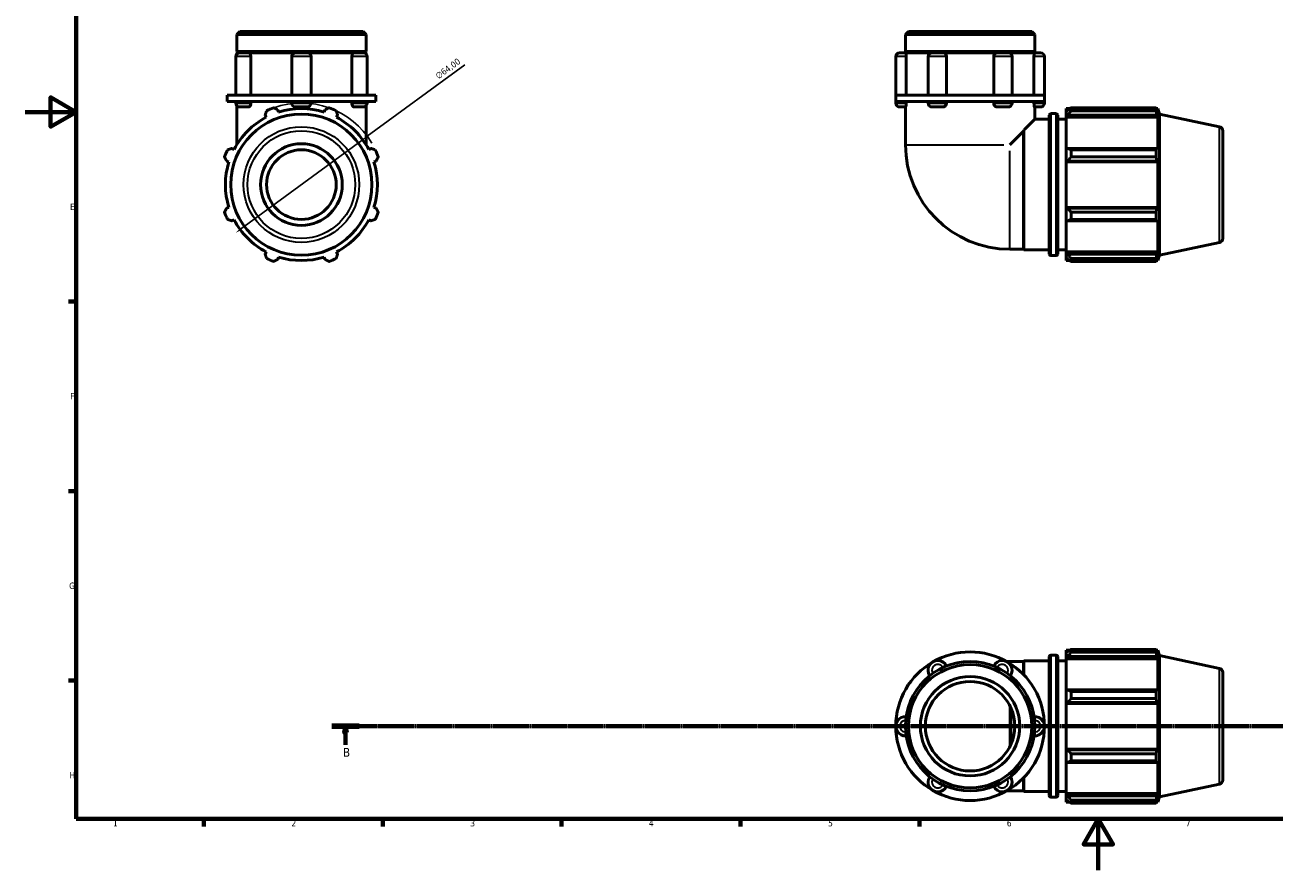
# Model space of a CAD drawing. Header units: millimetres. Extents: x 0 to 931, y 0 to 899.
# Tile 1 of 5: x 0 to 490, y 0 to 331. Entities that reach past the tile are written whole.
import ezdxf

# ---------------------------------------------------------------- set-up
doc = ezdxf.new("R2010")
doc.units = ezdxf.units.MM
doc.linetypes.add('CHAIN', pattern=[0.7087, 0.4724, -0.0591, 0.1181, -0.0591])
for name, color, linetype, lineweight in [('Border (ISO)', 7, 'Continuous', 70), ('Dimension (ISO)', 7, 'Continuous', 25), ('Section Line (ISO)', 7, 'CHAIN', 70), ('Visible (ISO)', 7, 'Continuous', 50), ('Visible Narrow (ISO)', 7, 'Continuous', 35)]:
    doc.layers.add(name, color=color, linetype=linetype, lineweight=lineweight)
doc.styles.add('Label Text (ISO)', font='tahoma.ttf')
doc.styles.add('Note Text (ISO)', font='tahoma.ttf')
doc.dimstyles.new('Default (ISO)', dxfattribs={"dimtxt": 2.5, "dimasz": 2.5, "dimexe": 3.175, "dimexo": 0, "dimgap": 0.762, "dimtad": 1, "dimrnd": 1e-08, "dimzin": 0, "dimtxsty": 'Note Text (ISO)', "dimcen": 0.09, "dimdle": 10, "dimclrd": 256, "dimclre": 256, "dimclrt": 232, "dimazin": 0, "dimtfac": 1.40208, "dimtmove": 0, "dimatfit": 3, "dimfxl": 1, "dimtolj": 1, "dimtzin": 0, "dimlwd": -1, "dimlwe": -1, "dimarcsym": 0})

# ---------------------------------------------------------------- blocks, each defined once
blk = doc.blocks.new('Borders Default Border')
at = {"layer": 'Border (ISO)'}
for p, q in [((20, 222.75), (17.1, 222.75)), ((20, 148.5), (17.1, 148.5)), ((20, 74.25), (17.1, 74.25)), ((70.08, 20), (70.08, 17.1)), ((140.17, 20), (140.17, 17.1)), ((210.25, 20), (210.25, 17.1)), ((280.33, 20), (280.33, 17.1)), ((350.42, 20), (350.42, 17.1))]:
    blk.add_line(p, q, dxfattribs=at)
at = {"layer": 'Border (ISO)', "flags": 128}
for points in [[(20, 20), (20, 574), (821, 574), (821, 20), (20, 20)], [(0, 297), (20, 297), (10, 302.77), (10, 291.23), (20, 297)], [(420.5, 0), (420.5, 20), (414.73, 10), (426.27, 10), (420.5, 20)]]:
    blk.add_lwpolyline(points, dxfattribs=at)
at = {"layer": 'Border (ISO)', "color": 232, "true_color": 0xca0064, "char_height": 2.5, "attachment_point": 7, "style": 'Note Text (ISO)'}
for s, insert in [('E', (17.64, 258.63)), ('F', (17.7, 184.38)), ('G', (17.31, 110.08)), ('H', (17.44, 35.88)), ('1', (34.48, 17.1)), ('2', (104.37, 17.1)), ('3', (174.43, 17.05)), ('4', (244.42, 17.1)), ('5', (314.64, 17.05)), ('6', (384.66, 17.05)), ('7', (454.77, 17.1))]:
    blk.add_mtext(s, dxfattribs=dict(at, insert=insert))
blk = doc.blocks.new('2dTransSection0')
at = {"layer": 'Section Line (ISO)', "linetype": 'CHAIN'}
blk.add_line((120.21, 56.35), (753.04, 56.35), dxfattribs=at)
at = {"layer": 'Section Line (ISO)', "linetype": 'Continuous', "lineweight": 140}
blk.add_line((120.21, 56.35), (130.98, 56.35), dxfattribs=at)
at = {"layer": 'Section Line (ISO)', "linetype": 'Continuous'}
for p, q in [((125.6, 56.35), (125.1, 53.85)), ((125.6, 53.85), (125.6, 56.35)), ((126.1, 53.85), (125.6, 56.35)), ((125.1, 53.85), (126.1, 53.85)), ((125.6, 49), (125.6, 53.85))]:
    blk.add_line(p, q, dxfattribs=at)
at = {"layer": 'Section Line (ISO)', "linetype": 'Continuous', "flags": 128}
blk.add_lwpolyline([(126.1, 53.85), (125.6, 56.35), (125.1, 53.85), (126.1, 53.85)], dxfattribs=at)
at = {"layer": 'Section Line (ISO)'}
blk.add_solid([(126.1, 53.85), (125.6, 56.35), (125.1, 53.85), (126.1, 53.85)], dxfattribs=at)
at = {"layer": 'Section Line (ISO)', "insert": (124.53, 44.35), "char_height": 3.5, "attachment_point": 7, "style": 'Label Text (ISO)'}
blk.add_mtext('B', dxfattribs=at)
blk = doc.blocks.new('*D13')
at = {"layer": 'Defpoints', "color": 0, "transparency": 16777216}
for p in [(134.08, 287.5), (82.48, 249.65)]:
    blk.add_point(p, dxfattribs=at)
at = {"layer": 'Dimension (ISO)', "transparency": 16777216}
for p, q in [((134.08, 287.5), (172.32, 315.54)), ((84.49, 251.12), (132.07, 286.02))]:
    blk.add_line(p, q, dxfattribs=at)
blk.add_arc((108.28, 268.57), 32, 30.5753, 109.792, dxfattribs=at)
for points in [[(131.82, 286.36), (132.31, 285.68), (134.08, 287.5)], [(84.25, 251.46), (84.74, 250.79), (82.48, 249.65)]]:
    blk.add_solid(points, dxfattribs=at)
at = {"layer": 'Dimension (ISO)', "color": 232, "true_color": 0xca0064, "transparency": 16777216, "insert": (160.5, 311.8), "char_height": 2.5, "attachment_point": 1, "rotation": 36.2602, "style": 'Note Text (ISO)'}
blk.add_mtext('\\A1;∅64,00', dxfattribs=at)

msp = doc.modelspace()

# ---------------------------------------------------------------- linework, layer by layer
at = {"layer": 'Visible (ISO)'}
for p, q in [((84.131, 328.572), (82.963, 327.403)), ((84.131, 328.572), (132.432, 328.572)), ((132.432, 328.572), (133.6, 327.403)), ((346.114, 328.572), (344.946, 327.403)), ((346.114, 328.572), (394.415, 328.572)), ((394.415, 328.572), (395.584, 327.403)), ((82.963, 320.738), (82.963, 327.403)), ((133.6, 327.403), (82.963, 327.403)), ((133.6, 320.738), (133.6, 327.403)), ((344.946, 320.738), (344.946, 327.403)), ((395.584, 327.403), (344.946, 327.403)), ((395.584, 320.738), (395.584, 327.403)), ((82.557, 318.719), (82.557, 303.572)), ((133.6, 320.738), (82.963, 320.738)), ((83.463, 320.238), (82.963, 320.738)), ((82.963, 320.238), (84.076, 320.238)), ((82.963, 319.753), (82.963, 320.238)), ((84.076, 320.238), (87.582, 320.238)), ((87.582, 320.238), (106.003, 320.238)), ((88.495, 318.719), (88.495, 303.572)), ((104.484, 318.719), (104.484, 303.572)), ((106.003, 320.238), (110.56, 320.238)), ((110.56, 320.238), (128.981, 320.238)), ((112.079, 318.719), (112.079, 303.572)), ((128.068, 303.572), (128.068, 318.719)), ((128.981, 320.238), (132.487, 320.238)), ((132.487, 320.238), (133.6, 320.238)), ((133.1, 320.238), (133.6, 320.738)), ((133.6, 319.753), (133.6, 320.238)), ((134.006, 318.719), (134.006, 303.572)), ((341.148, 318.719), (341.148, 303.572)), ((342.667, 320.238), (345.048, 320.238)), ((395.584, 320.738), (344.946, 320.738)), ((345.446, 320.238), (344.946, 320.738)), ((345.048, 320.238), (355.327, 320.238)), ((345.231, 318.719), (345.231, 303.572)), ((353.807, 318.719), (353.807, 303.572)), ((355.327, 320.238), (359.628, 320.238)), ((359.628, 320.238), (380.901, 320.238)), ((361.027, 318.719), (361.027, 303.572)), ((379.502, 303.572), (379.502, 318.719)), ((380.901, 320.238), (385.203, 320.238)), ((385.203, 320.238), (395.481, 320.238)), ((386.722, 318.719), (386.722, 303.572)), ((395.084, 320.238), (395.584, 320.738)), ((395.299, 303.572), (395.299, 318.719)), ((395.481, 320.238), (397.862, 320.238)), ((399.381, 318.719), (399.381, 303.572)), ((83.066, 303.572), (79.165, 303.572)), ((79.165, 301.072), (79.165, 303.572)), ((83.066, 301.072), (79.165, 301.072)), ((82.557, 301.072), (82.557, 300.508)), ((82.963, 299.474), (82.963, 284.212)), ((108.281, 303.572), (83.066, 303.572)), ((108.281, 301.072), (83.066, 301.072)), ((87.582, 298.988), (84.076, 298.988)), ((88.495, 301.072), (88.495, 300.508)), ((104.484, 301.072), (104.484, 300.508)), ((110.56, 298.988), (106.003, 298.988)), ((133.497, 303.572), (108.281, 303.572)), ((133.497, 301.072), (108.281, 301.072)), ((112.079, 301.072), (112.079, 300.508)), ((128.068, 300.508), (128.068, 301.072)), ((132.487, 298.988), (128.981, 298.988)), ((137.398, 303.572), (133.497, 303.572)), ((137.398, 301.072), (133.497, 301.072)), ((133.6, 299.474), (133.6, 284.212)), ((134.006, 301.072), (134.006, 300.508)), ((137.398, 301.072), (137.398, 303.572)), ((355.706, 303.572), (341.148, 303.572)), ((341.148, 301.072), (341.148, 303.572)), ((341.148, 301.072), (341.148, 300.508)), ((355.706, 301.072), (341.148, 301.072)), ((345.048, 298.988), (342.667, 298.988)), ((344.946, 298.988), (344.946, 284.153)), ((345.231, 301.072), (345.231, 300.508)), ((353.807, 301.072), (353.807, 300.508)), ((359.628, 298.988), (355.327, 298.988)), ((384.823, 303.572), (355.706, 303.572)), ((384.823, 301.072), (355.706, 301.072)), ((361.027, 301.072), (361.027, 300.508)), ((379.502, 300.508), (379.502, 301.072)), ((385.203, 298.988), (380.901, 298.988)), ((399.381, 303.572), (384.823, 303.572)), ((399.381, 301.072), (384.823, 301.072)), ((386.722, 301.072), (386.722, 300.508)), ((395.299, 300.508), (395.299, 301.072)), ((397.862, 298.988), (395.481, 298.988)), ((395.584, 298.988), (395.584, 294.172)), ((399.381, 301.072), (399.381, 303.572)), ((399.381, 301.072), (399.381, 300.508)), ((94.096, 295.821), (94.54, 294.969)), ((99.332, 296.954), (99.044, 297.87)), ((117.519, 297.87), (117.23, 296.954)), ((122.023, 294.969), (122.466, 295.821)), ((395.584, 294.172), (401.285, 294.172)), ((401.285, 241.372), (401.285, 295.772)), ((401.925, 296.412), (403.945, 296.412)), ((404.585, 295.772), (404.585, 241.372)), ((404.585, 294.172), (407.885, 294.172)), ((407.885, 298.332), (407.885, 297.26)), ((407.885, 298.332), (409.247, 298.332)), ((408.525, 297.87), (407.885, 297.26)), ((407.885, 295.253), (407.885, 297.26)), ((407.885, 295.253), (408.525, 295.821)), ((407.885, 294.969), (407.885, 295.253)), ((407.885, 294.969), (407.885, 282.461)), ((407.885, 294.969), (443.833, 294.969)), ((408.525, 295.821), (443.521, 295.821)), ((409.805, 298.681), (409.805, 297.524)), ((409.805, 298.681), (443.105, 298.681)), ((443.105, 297.524), (409.805, 297.524)), ((443.105, 297.524), (443.105, 298.681)), ((443.286, 298.332), (443.833, 298.332)), ((443.833, 296.954), (443.521, 297.87)), ((443.521, 295.821), (443.833, 294.969)), ((444.515, 296.233), (443.833, 298.332)), ((443.833, 296.954), (443.833, 298.332)), ((443.833, 282.313), (443.833, 294.969)), ((444.515, 240.911), (444.515, 296.233)), ((467.997, 291.241), (444.515, 296.233)), ((391.149, 289.456), (385.846, 284.153)), ((391.149, 243.253), (391.149, 289.456)), ((391.385, 242.972), (391.385, 290.028)), ((469.265, 289.676), (469.265, 247.467)), ((81.884, 282.313), (81.032, 282.757)), ((135.53, 282.757), (134.679, 282.313)), ((408.525, 282.757), (407.885, 282.461)), ((407.885, 277.617), (407.885, 282.461)), ((443.521, 282.757), (408.525, 282.757)), ((409.805, 282.201), (409.805, 279.407)), ((409.805, 282.201), (443.105, 282.201)), ((443.105, 279.407), (409.805, 279.407)), ((443.105, 279.407), (443.105, 282.201)), ((443.833, 282.313), (443.521, 282.757)), ((78.983, 277.809), (79.899, 277.521)), ((136.664, 277.521), (137.58, 277.809)), ((407.885, 277.617), (408.525, 277.809)), ((407.885, 277.521), (407.885, 277.617)), ((407.885, 277.521), (407.885, 259.623)), ((407.885, 277.521), (443.833, 277.521)), ((408.525, 277.809), (443.521, 277.809)), ((443.521, 277.809), (443.833, 277.521)), ((443.833, 259.623), (443.833, 277.521)), ((79.899, 259.623), (78.983, 259.334)), ((137.58, 259.334), (136.664, 259.623)), ((407.885, 259.527), (407.885, 259.623)), ((407.885, 259.623), (443.833, 259.623)), ((443.833, 259.623), (443.521, 259.334)), ((81.032, 254.387), (81.884, 254.83)), ((134.679, 254.83), (135.53, 254.387)), ((408.525, 259.334), (407.885, 259.527)), ((407.885, 254.682), (407.885, 259.527)), ((407.885, 254.682), (408.525, 254.387)), ((407.885, 254.682), (407.885, 242.174)), ((443.521, 259.334), (408.525, 259.334)), ((409.805, 257.736), (409.805, 254.943)), ((409.805, 257.736), (443.105, 257.736)), ((443.105, 254.943), (409.805, 254.943)), ((443.105, 254.943), (443.105, 257.736)), ((443.521, 254.387), (443.833, 254.83)), ((443.833, 242.174), (443.833, 254.83)), ((408.525, 254.387), (443.521, 254.387)), ((467.997, 245.902), (444.515, 240.911)), ((94.54, 242.174), (94.096, 241.323)), ((99.044, 239.274), (99.332, 240.189)), ((117.23, 240.189), (117.519, 239.274)), ((122.466, 241.323), (122.023, 242.174)), ((385.846, 243.253), (391.149, 243.253)), ((391.149, 243.253), (391.385, 242.972)), ((391.385, 242.972), (401.285, 242.972)), ((401.925, 240.732), (403.945, 240.732)), ((404.585, 242.972), (407.885, 242.972)), ((407.885, 241.891), (407.885, 242.174)), ((407.885, 242.174), (443.833, 242.174)), ((407.885, 239.884), (407.885, 241.891)), ((408.525, 241.323), (407.885, 241.891)), ((443.521, 241.323), (408.525, 241.323)), ((443.833, 242.174), (443.521, 241.323)), ((443.521, 239.274), (443.833, 240.189)), ((444.515, 240.911), (443.833, 238.812)), ((443.833, 238.812), (443.833, 240.189)), ((407.885, 239.884), (408.525, 239.274)), ((407.885, 239.884), (407.885, 238.812)), ((407.885, 238.812), (409.247, 238.812)), ((409.805, 239.619), (409.805, 238.462)), ((409.805, 239.619), (443.105, 239.619)), ((443.105, 238.462), (409.805, 238.462)), ((443.105, 238.462), (443.105, 239.619)), ((443.286, 238.812), (443.833, 238.812)), ((401.285, 29.15), (401.285, 83.55)), ((401.925, 84.19), (403.945, 84.19)), ((404.585, 83.55), (404.585, 29.15)), ((407.885, 86.11), (407.885, 85.037)), ((407.885, 86.11), (409.247, 86.11)), ((408.525, 85.648), (407.885, 85.037)), ((407.885, 83.031), (407.885, 85.037)), ((407.885, 83.031), (408.525, 83.599)), ((408.525, 83.599), (443.521, 83.599)), ((409.805, 86.459), (409.805, 85.302)), ((409.805, 86.459), (443.105, 86.459)), ((443.105, 85.302), (409.805, 85.302)), ((443.105, 85.302), (443.105, 86.459)), ((443.286, 86.11), (443.833, 86.11)), ((443.833, 84.732), (443.521, 85.648)), ((443.521, 83.599), (443.833, 82.747)), ((444.515, 84.01), (443.833, 86.11)), ((443.833, 84.732), (443.833, 86.11)), ((444.515, 28.689), (444.515, 84.01)), ((467.997, 79.019), (444.515, 84.01)), ((385.846, 81.668), (384.643, 81.668)), ((385.846, 81.668), (391.149, 81.668)), ((391.149, 81.668), (391.385, 81.95)), ((391.149, 76.638), (391.149, 81.668)), ((391.385, 76.393), (391.385, 81.95)), ((391.385, 81.95), (401.285, 81.95)), ((404.585, 81.95), (407.885, 81.95)), ((407.885, 82.747), (407.885, 83.031)), ((407.885, 82.747), (407.885, 70.239)), ((407.885, 82.747), (443.833, 82.747)), ((443.833, 70.091), (443.833, 82.747)), ((469.265, 77.454), (469.265, 35.245)), ((408.525, 70.535), (407.885, 70.239)), ((407.885, 65.395), (407.885, 70.239)), ((443.521, 70.535), (408.525, 70.535)), ((409.805, 69.979), (409.805, 67.185)), ((409.805, 69.979), (443.105, 69.979)), ((443.105, 67.185), (443.105, 69.979)), ((443.833, 70.091), (443.521, 70.535)), ((407.885, 65.395), (408.525, 65.587)), ((407.885, 65.299), (407.885, 65.395)), ((407.885, 65.299), (407.885, 47.401)), ((407.885, 65.299), (443.833, 65.299)), ((408.525, 65.587), (443.521, 65.587)), ((443.105, 67.185), (409.805, 67.185)), ((443.521, 65.587), (443.833, 65.299)), ((443.833, 47.401), (443.833, 65.299)), ((386.246, 49.15), (386.246, 63.55)), ((407.885, 47.304), (407.885, 47.401)), ((407.885, 47.401), (443.833, 47.401)), ((407.885, 42.46), (407.885, 47.304)), ((408.525, 47.112), (407.885, 47.304)), ((443.521, 47.112), (408.525, 47.112)), ((409.805, 45.514), (409.805, 42.721)), ((409.805, 45.514), (443.105, 45.514)), ((443.105, 42.721), (443.105, 45.514)), ((443.833, 47.401), (443.521, 47.112)), ((407.885, 42.46), (407.885, 29.952)), ((407.885, 42.46), (408.525, 42.165)), ((408.525, 42.165), (443.521, 42.165)), ((443.105, 42.721), (409.805, 42.721)), ((443.521, 42.165), (443.833, 42.608)), ((443.833, 29.952), (443.833, 42.608)), ((391.149, 31.031), (391.149, 36.061)), ((391.385, 30.75), (391.385, 36.307)), ((384.643, 31.031), (385.846, 31.031)), ((385.846, 31.031), (391.149, 31.031)), ((391.149, 31.031), (391.385, 30.75)), ((391.385, 30.75), (401.285, 30.75)), ((404.585, 30.75), (407.885, 30.75)), ((407.885, 29.668), (407.885, 29.952)), ((407.885, 29.952), (443.833, 29.952)), ((407.885, 27.662), (407.885, 29.668)), ((408.525, 29.101), (407.885, 29.668)), ((443.833, 29.952), (443.521, 29.101)), ((467.997, 33.68), (444.515, 28.689)), ((401.925, 28.51), (403.945, 28.51)), ((407.885, 27.662), (407.885, 26.59)), ((407.885, 27.662), (408.525, 27.051)), ((407.885, 26.59), (409.247, 26.59)), ((443.521, 29.101), (408.525, 29.101)), ((409.805, 27.397), (409.805, 26.24)), ((409.805, 27.397), (443.105, 27.397)), ((443.105, 26.24), (409.805, 26.24)), ((443.105, 26.24), (443.105, 27.397)), ((443.286, 26.59), (443.833, 26.59)), ((443.521, 27.051), (443.833, 27.967)), ((444.515, 28.689), (443.833, 26.59)), ((443.833, 26.59), (443.833, 27.967))]:
    msp.add_line(p, q, dxfattribs=at)
for centre, radius in [((108.281, 268.572), 27.661), ((108.281, 268.572), 16), ((108.281, 268.572), 13.633), ((370.265, 56.35), 25.319), ((370.265, 56.35), 24.15), ((370.265, 56.35), 19.476), ((370.265, 56.35), 17.528)]:
    msp.add_circle(centre, radius, dxfattribs=at)
for centre, radius, start, end in [((84.076, 318.719), 1.519, 90, 180), ((106.003, 318.719), 1.519, 90, 180), ((110.56, 318.719), 1.519, 0, 90), ((132.487, 318.719), 1.519, 0, 90), ((342.667, 318.719), 1.519, 90, 180), ((355.327, 318.719), 1.519, 90, 180), ((385.203, 318.719), 1.519, 0, 90), ((397.862, 318.719), 1.519, 0, 90), ((84.076, 300.508), 1.519, 180, 270), ((106.003, 300.508), 1.519, 180, 270), ((110.56, 300.508), 1.519, 270, 0), ((132.487, 300.508), 1.519, 270, 0), ((342.667, 300.508), 1.519, 180, 270), ((355.327, 300.508), 1.519, 180, 270), ((385.203, 300.508), 1.519, 270, 0), ((397.862, 300.508), 1.519, 270, 0), ((108.281, 268.572), 29.76, 117.5, 152.5), ((108.281, 268.572), 32, 109.79198, 115.20802), ((108.281, 268.572), 29.76, 72.5, 107.5), ((108.281, 268.572), 32, 64.79198, 70.20802), ((108.281, 268.572), 29.76, 27.5, 62.5), ((401.925, 295.772), 0.64, 90, 180), ((403.945, 295.772), 0.64, 0, 90), ((467.665, 289.676), 1.6, 0, 78), ((385.846, 284.153), 40.9, 180, 270), ((108.281, 268.572), 32, 154.79198, 160.20802), ((108.281, 268.572), 32, 19.79198, 25.20802), ((108.281, 268.572), 29.76, 162.5, 197.5), ((108.281, 268.572), 29.76, 342.5, 17.5), ((108.281, 268.572), 32, 199.79198, 205.20802), ((108.281, 268.572), 29.76, 207.5, 242.5), ((108.281, 268.572), 29.76, 297.5, 332.5), ((108.281, 268.572), 32, 334.79198, 340.20802), ((467.665, 247.467), 1.6, 282, 0), ((108.281, 268.572), 29.76, 252.5, 287.5), ((401.925, 241.372), 0.64, 180, 270), ((403.945, 241.372), 0.64, 270, 0), ((108.281, 268.572), 32, 244.79198, 250.20802), ((108.281, 268.572), 32, 289.79198, 295.20802), ((370.265, 56.35), 29.117, 60, 120), ((401.925, 83.55), 0.64, 90, 180), ((403.945, 83.55), 0.64, 0, 90), ((370.265, 56.35), 29.117, 120, 180), ((357.605, 78.276), 3.798, 25.69878, 214.30122), ((382.924, 78.276), 3.798, 325.69878, 154.30122), ((370.265, 56.35), 29.117, 0, 60), ((467.665, 77.454), 1.6, 0, 78), ((344.946, 56.35), 3.798, 85.69878, 274.30122), ((395.584, 56.35), 3.798, 265.69878, 94.30122), ((370.265, 56.35), 29.117, 180, 240), ((370.265, 56.35), 29.117, 300, 0), ((357.605, 34.423), 3.798, 145.69878, 334.30122), ((382.924, 34.423), 3.798, 205.69878, 34.30122), ((467.665, 35.245), 1.6, 282, 0), ((370.265, 56.35), 29.117, 240, 300), ((401.925, 29.15), 0.64, 180, 270), ((403.945, 29.15), 0.64, 270, 0)]:
    msp.add_arc(centre, radius, start, end, dxfattribs=at)
for points, knots in [([(87.582, 320.238), (87.687, 320.238), (87.794, 320.205), (88.006, 320.071), (88.108, 319.965), (88.285, 319.696), (88.357, 319.534), (88.46, 319.174), (88.489, 318.98), (88.495, 318.762), (88.495, 318.741), (88.495, 318.719)], [0.47889367, 0.47889367, 0.47889367, 0.47889367, 0.53395818, 0.53395818, 0.59340026, 0.59340026, 0.65282056, 0.65282056, 0.71209959, 0.71209959, 0.71847492, 0.71847492, 0.71847492, 0.71847492]), ([(128.068, 318.719), (128.068, 318.91), (128.09, 319.098), (128.179, 319.459), (128.245, 319.627), (128.413, 319.913), (128.512, 320.027), (128.727, 320.188), (128.842, 320.232), (128.965, 320.238), (128.973, 320.238), (128.981, 320.238)], [0.2395797, 0.2395797, 0.2395797, 0.2395797, 0.29668551, 0.29668551, 0.35596811, 0.35596811, 0.41539253, 0.41539253, 0.47483192, 0.47483192, 0.47915863, 0.47915863, 0.47915863, 0.47915863]), ([(345.048, 320.238), (345.065, 320.238), (345.083, 320.205), (345.123, 320.071), (345.144, 319.965), (345.182, 319.696), (345.198, 319.534), (345.222, 319.174), (345.229, 318.98), (345.231, 318.762), (345.231, 318.741), (345.231, 318.719)], [0.47889367, 0.47889367, 0.47889367, 0.47889367, 0.53395818, 0.53395818, 0.59340026, 0.59340026, 0.65282056, 0.65282056, 0.71209959, 0.71209959, 0.71847492, 0.71847492, 0.71847492, 0.71847492]), ([(359.628, 320.238), (359.794, 320.238), (359.96, 320.205), (360.288, 320.071), (360.444, 319.965), (360.712, 319.696), (360.821, 319.534), (360.975, 319.174), (361.018, 318.98), (361.027, 318.762), (361.027, 318.741), (361.027, 318.719)], [0.47889367, 0.47889367, 0.47889367, 0.47889367, 0.53395818, 0.53395818, 0.59340026, 0.59340026, 0.65282056, 0.65282056, 0.71209959, 0.71209959, 0.71847492, 0.71847492, 0.71847492, 0.71847492]), ([(379.502, 318.719), (379.502, 318.91), (379.535, 319.098), (379.668, 319.459), (379.768, 319.627), (380.021, 319.913), (380.172, 320.027), (380.504, 320.188), (380.682, 320.232), (380.875, 320.238), (380.888, 320.238), (380.901, 320.238)], [0.2395797, 0.2395797, 0.2395797, 0.2395797, 0.29668551, 0.29668551, 0.35596811, 0.35596811, 0.41539253, 0.41539253, 0.47483192, 0.47483192, 0.47915863, 0.47915863, 0.47915863, 0.47915863]), ([(395.299, 318.719), (395.299, 318.91), (395.304, 319.098), (395.325, 319.459), (395.34, 319.627), (395.377, 319.913), (395.397, 320.027), (395.439, 320.188), (395.459, 320.232), (395.478, 320.238), (395.48, 320.238), (395.481, 320.238)], [0.2395797, 0.2395797, 0.2395797, 0.2395797, 0.29668551, 0.29668551, 0.35596811, 0.35596811, 0.41539253, 0.41539253, 0.47483192, 0.47483192, 0.47915863, 0.47915863, 0.47915863, 0.47915863]), ([(88.495, 300.508), (88.495, 300.317), (88.473, 300.129), (88.384, 299.768), (88.318, 299.6), (88.15, 299.314), (88.051, 299.2), (87.835, 299.039), (87.721, 298.995), (87.598, 298.989), (87.59, 298.988), (87.582, 298.988)], [0.2395797, 0.2395797, 0.2395797, 0.2395797, 0.29668551, 0.29668551, 0.35596811, 0.35596811, 0.41539253, 0.41539253, 0.47483192, 0.47483192, 0.47915863, 0.47915863, 0.47915863, 0.47915863]), ([(128.981, 298.988), (128.876, 298.988), (128.769, 299.022), (128.557, 299.156), (128.455, 299.262), (128.278, 299.531), (128.206, 299.693), (128.103, 300.053), (128.074, 300.247), (128.068, 300.465), (128.068, 300.486), (128.068, 300.508)], [0.47889367, 0.47889367, 0.47889367, 0.47889367, 0.53395818, 0.53395818, 0.59340026, 0.59340026, 0.65282056, 0.65282056, 0.71209959, 0.71209959, 0.71847492, 0.71847492, 0.71847492, 0.71847492]), ([(345.231, 300.508), (345.231, 300.317), (345.225, 300.129), (345.205, 299.768), (345.189, 299.6), (345.153, 299.314), (345.132, 299.2), (345.091, 299.039), (345.071, 298.995), (345.051, 298.989), (345.05, 298.988), (345.048, 298.988)], [0.2395797, 0.2395797, 0.2395797, 0.2395797, 0.29668551, 0.29668551, 0.35596811, 0.35596811, 0.41539253, 0.41539253, 0.47483192, 0.47483192, 0.47915863, 0.47915863, 0.47915863, 0.47915863]), ([(361.027, 300.508), (361.027, 300.317), (360.994, 300.129), (360.862, 299.768), (360.762, 299.6), (360.509, 299.314), (360.358, 299.2), (360.025, 299.039), (359.847, 298.995), (359.654, 298.989), (359.641, 298.988), (359.628, 298.988)], [0.2395797, 0.2395797, 0.2395797, 0.2395797, 0.29668551, 0.29668551, 0.35596811, 0.35596811, 0.41539253, 0.41539253, 0.47483192, 0.47483192, 0.47915863, 0.47915863, 0.47915863, 0.47915863]), ([(380.901, 298.988), (380.735, 298.988), (380.569, 299.022), (380.242, 299.156), (380.085, 299.262), (379.817, 299.531), (379.708, 299.693), (379.555, 300.053), (379.511, 300.247), (379.502, 300.465), (379.502, 300.486), (379.502, 300.508)], [0.47889367, 0.47889367, 0.47889367, 0.47889367, 0.53395818, 0.53395818, 0.59340026, 0.59340026, 0.65282056, 0.65282056, 0.71209959, 0.71209959, 0.71847492, 0.71847492, 0.71847492, 0.71847492]), ([(395.481, 298.988), (395.464, 298.988), (395.446, 299.022), (395.406, 299.156), (395.385, 299.262), (395.348, 299.531), (395.331, 299.693), (395.307, 300.053), (395.3, 300.247), (395.299, 300.465), (395.299, 300.486), (395.299, 300.508)], [0.47889367, 0.47889367, 0.47889367, 0.47889367, 0.53395818, 0.53395818, 0.59340026, 0.59340026, 0.65282056, 0.65282056, 0.71209959, 0.71209959, 0.71847492, 0.71847492, 0.71847492, 0.71847492]), ([(395.584, 294.172), (395.584, 294.172), (395.467, 294.056), (394.99, 293.585), (394.631, 293.23), (393.707, 292.317), (393.142, 291.76), (392.153, 290.784), (391.775, 290.413), (391.385, 290.028)], [4.0011097, 4.0011097, 4.0011097, 4.0011097, 4.4188947, 4.4188947, 4.8366797, 4.8366797, 5.2544647, 5.2544647, 5.4892048, 5.4892048, 5.4892048, 5.4892048])]:
    msp.add_open_spline(points, degree=3, knots=knots, dxfattribs=at)
for points, weights in [([(94.096, 295.821), (94.369, 296.655), (94.652, 297.524)], [1.00228582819, 1.00155114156, 1]), ([(97.446, 298.681), (98.261, 298.267), (99.044, 297.87)], [1, 1.00155114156, 1.00228582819]), ([(117.519, 297.87), (118.302, 298.267), (119.117, 298.681)], [1.00228582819, 1.00155114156, 1]), ([(121.91, 297.524), (122.194, 296.655), (122.466, 295.821)], [1, 1.00155114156, 1.00228582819]), ([(409.805, 298.681), (409.139, 298.267), (408.525, 297.87)], [1.01821711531, 1.01286001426, 1.00670862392]), ([(408.525, 295.821), (409.139, 296.655), (409.805, 297.524)], [1.00670862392, 1.01286001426, 1.01821711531]), ([(443.105, 298.681), (443.321, 298.267), (443.521, 297.87)], [1, 1.00155114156, 1.00228582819]), ([(443.521, 295.821), (443.321, 296.655), (443.105, 297.524)], [1.00228582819, 1.00155114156, 1]), ([(78.983, 277.809), (78.586, 278.592), (78.172, 279.407)], [1.00228582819, 1.00155114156, 1]), ([(79.329, 282.201), (80.198, 282.484), (81.032, 282.757)], [1, 1.00155114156, 1.00228582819]), ([(135.53, 282.757), (136.365, 282.484), (137.234, 282.201)], [1.00228582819, 1.00155114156, 1]), ([(138.391, 279.407), (137.977, 278.592), (137.58, 277.809)], [1, 1.00155114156, 1.00228582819]), ([(409.805, 282.201), (409.139, 282.484), (408.525, 282.757)], [1.01821711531, 1.01286001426, 1.00670862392]), ([(408.525, 277.809), (409.139, 278.592), (409.805, 279.407)], [1.00670862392, 1.01286001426, 1.01821711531]), ([(443.105, 282.201), (443.321, 282.484), (443.521, 282.757)], [1, 1.00155114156, 1.00228582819]), ([(443.521, 277.809), (443.321, 278.592), (443.105, 279.407)], [1.00228582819, 1.00155114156, 1]), ([(78.172, 257.736), (78.586, 258.552), (78.983, 259.334)], [1, 1.00155114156, 1.00228582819]), ([(81.032, 254.387), (80.198, 254.659), (79.329, 254.943)], [1.00228582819, 1.00155114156, 1]), ([(137.234, 254.943), (136.365, 254.659), (135.53, 254.387)], [1, 1.00155114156, 1.00228582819]), ([(137.58, 259.334), (137.977, 258.552), (138.391, 257.736)], [1.00228582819, 1.00155114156, 1]), ([(409.805, 257.736), (409.139, 258.552), (408.525, 259.334)], [1.01821711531, 1.01286001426, 1.00670862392]), ([(408.525, 254.387), (409.139, 254.659), (409.805, 254.943)], [1.00670862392, 1.01286001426, 1.01821711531]), ([(443.105, 257.736), (443.321, 258.552), (443.521, 259.334)], [1, 1.00155114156, 1.00228582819]), ([(443.521, 254.387), (443.321, 254.659), (443.105, 254.943)], [1.00228582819, 1.00155114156, 1]), ([(94.652, 239.619), (94.369, 240.488), (94.096, 241.323)], [1, 1.00155114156, 1.00228582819]), ([(122.466, 241.323), (122.194, 240.488), (121.91, 239.619)], [1.00228582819, 1.00155114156, 1]), ([(409.805, 239.619), (409.139, 240.488), (408.525, 241.323)], [1.01821711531, 1.01286001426, 1.00670862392]), ([(443.105, 239.619), (443.321, 240.488), (443.521, 241.323)], [1, 1.00155114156, 1.00228582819]), ([(99.044, 239.274), (98.261, 238.876), (97.446, 238.462)], [1.00228582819, 1.00155114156, 1]), ([(119.117, 238.462), (118.302, 238.876), (117.519, 239.274)], [1, 1.00155114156, 1.00228582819]), ([(408.525, 239.274), (409.139, 238.876), (409.805, 238.462)], [1.00670862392, 1.01286001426, 1.01821711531]), ([(443.521, 239.274), (443.321, 238.876), (443.105, 238.462)], [1.00228582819, 1.00155114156, 1]), ([(409.805, 86.459), (409.139, 86.045), (408.525, 85.648)], [1.01821711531, 1.01286001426, 1.00670862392]), ([(408.525, 83.599), (409.139, 84.433), (409.805, 85.302)], [1.00670862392, 1.01286001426, 1.01821711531]), ([(443.105, 86.459), (443.321, 86.045), (443.521, 85.648)], [1, 1.00155114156, 1.00228582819]), ([(443.521, 83.599), (443.321, 84.433), (443.105, 85.302)], [1.00228582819, 1.00155114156, 1]), ([(409.805, 69.979), (409.139, 70.262), (408.525, 70.535)], [1.01821711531, 1.01286001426, 1.00670862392]), ([(443.105, 69.979), (443.321, 70.262), (443.521, 70.535)], [1, 1.00155114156, 1.00228582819]), ([(408.525, 65.587), (409.139, 66.37), (409.805, 67.185)], [1.00670862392, 1.01286001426, 1.01821711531]), ([(443.521, 65.587), (443.321, 66.37), (443.105, 67.185)], [1.00228582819, 1.00155114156, 1]), ([(409.805, 45.514), (409.139, 46.329), (408.525, 47.112)], [1.01821711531, 1.01286001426, 1.00670862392]), ([(443.105, 45.514), (443.321, 46.329), (443.521, 47.112)], [1, 1.00155114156, 1.00228582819]), ([(408.525, 42.165), (409.139, 42.437), (409.805, 42.721)], [1.00670862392, 1.01286001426, 1.01821711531]), ([(443.521, 42.165), (443.321, 42.437), (443.105, 42.721)], [1.00228582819, 1.00155114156, 1]), ([(409.805, 27.397), (409.139, 28.266), (408.525, 29.101)], [1.01821711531, 1.01286001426, 1.00670862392]), ([(408.525, 27.051), (409.139, 26.654), (409.805, 26.24)], [1.00670862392, 1.01286001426, 1.01821711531]), ([(443.105, 27.397), (443.321, 28.266), (443.521, 29.101)], [1, 1.00155114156, 1.00228582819]), ([(443.521, 27.051), (443.321, 26.654), (443.105, 26.24)], [1.00228582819, 1.00155114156, 1])]:
    msp.add_rational_spline(points, weights, degree=2, dxfattribs=at)
msp.add_open_spline([(391.149, 289.456), (391.227, 289.647), (391.306, 289.838), (391.385, 290.028)], degree=3, dxfattribs=at)
at = {"layer": 'Visible Narrow (ISO)'}
for p, q in [((88.143, 318.719), (82.579, 318.719)), ((112.032, 318.719), (104.53, 318.719)), ((133.984, 318.719), (128.42, 318.719)), ((344.918, 318.719), (341.161, 318.719)), ((360.775, 318.719), (353.842, 318.719)), ((386.688, 318.719), (379.754, 318.719)), ((399.368, 318.719), (395.611, 318.719)), ((82.579, 300.508), (88.143, 300.508)), ((104.53, 300.508), (112.032, 300.508)), ((128.42, 300.508), (133.984, 300.508)), ((341.161, 300.508), (344.918, 300.508)), ((353.842, 300.508), (360.775, 300.508)), ((379.754, 300.508), (386.688, 300.508)), ((395.611, 300.508), (399.368, 300.508)), ((401.925, 296.069), (401.925, 241.075)), ((403.945, 241.075), (403.945, 296.069)), ((467.997, 246.182), (467.997, 290.962)), ((345.104, 284.153), (383.524, 284.153)), ((385.846, 243.411), (385.846, 281.831)), ((401.925, 83.847), (401.925, 28.852)), ((403.945, 28.852), (403.945, 83.847)), ((385.846, 81.017), (385.846, 81.667)), ((467.997, 33.959), (467.997, 78.74)), ((385.846, 49.07), (385.846, 63.63)), ((385.846, 31.033), (385.846, 31.682))]:
    msp.add_line(p, q, dxfattribs=at)
for radius in [22.669, 21.104]:
    msp.add_circle((108.281, 268.572), radius, dxfattribs=at)
for centre, start, end in [((357.605, 78.276), 36.67874, 203.32126), ((382.924, 78.276), 336.67874, 143.32126), ((344.946, 56.35), 96.67874, 263.32126), ((395.584, 56.35), 276.67874, 83.32126), ((357.605, 34.423), 156.67874, 323.32126), ((382.924, 34.423), 216.67874, 23.32126)]:
    msp.add_arc(centre, 2.279, start, end, dxfattribs=at)

# ---------------------------------------------------------------- block references
msp.add_blockref('Borders Default Border', (0, 0))
at = {"layer": 'Section Line (ISO)'}
msp.add_blockref('2dTransSection0', (0, 0), dxfattribs=at)

# ---------------------------------------------------------------- dimensions: what is measured, and where the dimension line sits
at = {"layer": 'Dimension (ISO)'}
dim = msp.add_diameter_dim_2p(p1=(82.479, 249.645), p2=(134.084, 287.498), dimstyle='Default (ISO)', override={"dimdec": 2, "dimlfac": 1, "dimtp": 0, "dimtm": 0, "dimtdec": 2, "dimatfit": 2}, dxfattribs=at)
dim.commit()
dim.dimension.update_dxf_attribs({"geometry": '*D13', "text_midpoint": (167.277, 311.846), "dimtype": 163})

doc.saveas('drawing.dxf')
